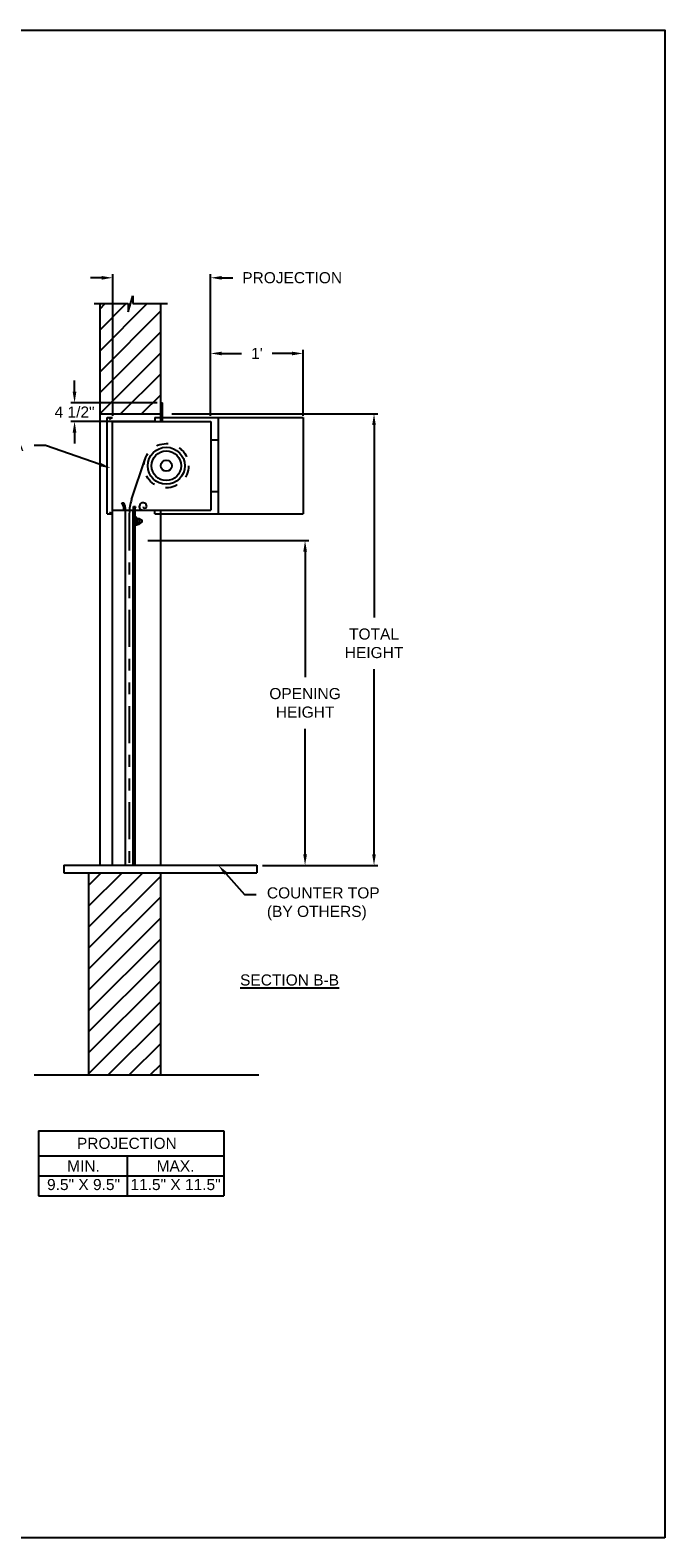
# Model space of a CAD drawing. Header units: inches. Extents: x 169.6 to 233, y 214.8 to 266.5.
# Tile 12 of 18: x 208.4 to 213.7, y 214.8 to 227.5. Entities that reach past the tile are written whole.
import ezdxf
from ezdxf import colors
from ezdxf.entities.mleader import LeaderData, LeaderLine
from ezdxf.math import Vec2, Vec3

# ---------------------------------------------------------------- set-up
doc = ezdxf.new("R2010")
doc.units = ezdxf.units.IN
doc.header["$LTSCALE"] = 0.25
doc.header["$MEASUREMENT"] = 0
doc.linetypes.add('HIDDEN', pattern=[0.375, 0.25, -0.125])
doc.linetypes.add('PHANTOM', pattern=[2.5, 1.25, -0.25, 0.25, -0.25, 0.25, -0.25])
doc.layers.add('ANNOTATIONS', color=1, linetype='Continuous')
doc.layers.add('CDX OPERATOR RH', color=7, linetype='Continuous')
doc.styles.add('ARIAL', font='arial.ttf', dxfattribs={"height": 0.09375})
doc.dimstyles.new('STANDARD$0', dxfattribs={"dimtxt": 0.09375, "dimasz": 0.09375, "dimexe": 0.03125, "dimexo": 0.046875, "dimgap": 0.09, "dimtad": 0, "dimtih": 1, "dimtoh": 1, "dimdec": 4, "dimzin": 0, "dimdsep": 46, "dimtxsty": 'ARIAL', "dimcen": 0.09, "dimadec": 0, "dimazin": 0, "dimtfac": 1, "dimtdec": 4, "dimtofl": 0, "dimtmove": 0, "dimatfit": 1, "dimfxl": 1, "dimtolj": 1, "dimtzin": 0, "dimarcsym": 0})
pattern_1 = [(45, (46.65864, -37.0293), (-0.08838835, 0.08838835), [])]

# ---------------------------------------------------------------- blocks, each defined once
blk = doc.blocks.new('*D52')
at = {"layer": 'ANNOTATIONS', "color": 0, "lineweight": -2, "transparency": 16777216}
for p, q in [((209.055, 224.236), (209.055, 225.433)), ((209.883, 224.236), (209.883, 225.433)), ((208.961, 225.402), (208.867, 225.402)), ((209.977, 225.402), (210.071, 225.402))]:
    blk.add_line(p, q, dxfattribs=at)
at = {"layer": 'ANNOTATIONS', "color": 0, "transparency": 16777216}
for points in [[(208.961, 225.417), (208.961, 225.386), (209.055, 225.402)], [(209.977, 225.417), (209.977, 225.386), (209.883, 225.402)]]:
    blk.add_solid(points, dxfattribs=at)
at = {"layer": 'defpoints', "color": 0, "transparency": 16777216}
for p in [(209.883, 225.402), (209.055, 224.189), (209.883, 224.189)]:
    blk.add_point(p, dxfattribs=at)
at = {"layer": 'ANNOTATIONS', "color": 0, "transparency": 16777216, "insert": (210.572, 225.402), "char_height": 0.09375, "width": 0.03196, "attachment_point": 5, "style": 'ARIAL'}
blk.add_mtext('\\A1;PROJECTION', dxfattribs=at)
blk = doc.blocks.new('*D53')
at = {"layer": 'ANNOTATIONS', "color": 0, "lineweight": -2, "transparency": 16777216}
for p, q in [((208.733, 224.439), (208.733, 224.533)), ((209.43, 224.345), (208.702, 224.345)), ((209.414, 224.189), (208.702, 224.189)), ((208.733, 224.095), (208.733, 224.002))]:
    blk.add_line(p, q, dxfattribs=at)
at = {"layer": 'ANNOTATIONS', "color": 0, "transparency": 16777216}
for points in [[(208.717, 224.439), (208.748, 224.439), (208.733, 224.345)], [(208.717, 224.095), (208.748, 224.095), (208.733, 224.189)]]:
    blk.add_solid(points, dxfattribs=at)
at = {"layer": 'defpoints', "color": 0, "transparency": 16777216}
for p in [(208.733, 224.345), (209.477, 224.345), (209.461, 224.189)]:
    blk.add_point(p, dxfattribs=at)
at = {"layer": 'ANNOTATIONS', "color": 0, "transparency": 16777216, "insert": (208.733, 224.267), "char_height": 0.0938, "attachment_point": 5, "style": 'ARIAL'}
blk.add_mtext('\\A1;4 1/2"', dxfattribs=at)
blk = doc.blocks.new('*D56')
at = {"layer": 'ANNOTATIONS', "color": 0, "lineweight": -2, "transparency": 16777216}
for p, q in [((209.352, 223.182), (210.713, 223.182)), ((210.681, 223.088), (210.681, 222.028)), ((210.681, 220.533), (210.681, 221.593)), ((210.32, 220.439), (210.713, 220.439))]:
    blk.add_line(p, q, dxfattribs=at)
at = {"layer": 'ANNOTATIONS', "color": 0, "transparency": 16777216}
for points in [[(210.666, 223.088), (210.697, 223.088), (210.681, 223.182)], [(210.666, 220.533), (210.697, 220.533), (210.681, 220.439)]]:
    blk.add_solid(points, dxfattribs=at)
at = {"layer": 'defpoints', "color": 0, "transparency": 16777216}
for p in [(209.305, 223.182), (210.681, 223.182), (210.274, 220.439)]:
    blk.add_point(p, dxfattribs=at)
at = {"layer": 'ANNOTATIONS', "color": 0, "transparency": 16777216, "insert": (210.681, 221.811), "char_height": 0.09375, "attachment_point": 5, "style": 'ARIAL'}
blk.add_mtext('\\A1;OPENING \\PHEIGHT', dxfattribs=at)
blk = doc.blocks.new('*D57')
at = {"layer": 'ANNOTATIONS', "color": 0, "lineweight": -2, "transparency": 16777216}
for p, q in [((209.555, 224.252), (211.295, 224.252)), ((211.264, 224.158), (211.264, 222.532)), ((211.264, 220.533), (211.264, 222.097)), ((210.32, 220.439), (211.295, 220.439))]:
    blk.add_line(p, q, dxfattribs=at)
at = {"layer": 'ANNOTATIONS', "color": 0, "transparency": 16777216}
for points in [[(211.248, 224.158), (211.279, 224.158), (211.264, 224.252)], [(211.248, 220.533), (211.279, 220.533), (211.264, 220.439)]]:
    blk.add_solid(points, dxfattribs=at)
at = {"layer": 'defpoints', "color": 0, "transparency": 16777216}
for p in [(209.508, 224.252), (210.274, 220.439), (211.264, 220.439)]:
    blk.add_point(p, dxfattribs=at)
at = {"layer": 'ANNOTATIONS', "color": 0, "transparency": 16777216, "insert": (211.264, 222.314), "char_height": 0.0938, "attachment_point": 5, "style": 'ARIAL'}
blk.add_mtext('\\A1;TOTAL\\PHEIGHT', dxfattribs=at)
blk = doc.blocks.new('*D72')
at = {"layer": 'ANNOTATIONS', "color": 0, "lineweight": -2, "transparency": 16777216}
for p, q in [((209.883, 224.236), (209.883, 224.794)), ((210.664, 224.236), (210.664, 224.794)), ((209.977, 224.763), (210.145, 224.763)), ((210.571, 224.763), (210.403, 224.763))]:
    blk.add_line(p, q, dxfattribs=at)
at = {"layer": 'ANNOTATIONS', "color": 0, "transparency": 16777216}
for points in [[(209.977, 224.778), (209.977, 224.747), (209.883, 224.763)], [(210.571, 224.778), (210.571, 224.747), (210.664, 224.763)]]:
    blk.add_solid(points, dxfattribs=at)
at = {"layer": 'defpoints', "color": 0, "transparency": 16777216}
for p in [(210.664, 224.763), (209.883, 224.189), (210.664, 224.189)]:
    blk.add_point(p, dxfattribs=at)
at = {"layer": 'ANNOTATIONS', "color": 0, "transparency": 16777216, "insert": (210.274, 224.763), "char_height": 0.0938, "attachment_point": 5, "style": 'ARIAL'}
blk.add_mtext("\\A1;1'", dxfattribs=at)

msp = doc.modelspace()

# ---------------------------------------------------------------- hatches: boundary and pattern name
at = {"layer": 'CDX OPERATOR RH', "linetype": 'Continuous'}
h = msp.add_hatch(dxfattribs=at)
h.set_pattern_fill('ANSI31', color=256, style=0)
h.set_pattern_definition(pattern_1)
h.paths.add_polyline_path([(209.46105, 225.18377), (209.22455, 225.18377), (209.22455, 225.24843), (209.18614, 225.11507), (209.18614, 225.18377), (208.94542, 225.18377), (208.94542, 224.25175), (209.46105, 224.25175)])
h = msp.add_hatch(dxfattribs=at)
h.set_pattern_fill('ANSI31', color=256, style=0)
h.set_pattern_definition(pattern_1)
h.paths.add_polyline_path([(209.46105, 220.37525), (208.85167, 220.37525), (208.85167, 218.66817), (209.46105, 218.66817)])

# ---------------------------------------------------------------- linework, layer by layer
at = {"layer": 'ANNOTATIONS'}
for p, q in [((208.42836, 218.19747), (208.42836, 217.6461)), ((208.42836, 218.19747), (209.99347, 218.19747)), ((209.99347, 218.19747), (209.99347, 217.6461)), ((208.42836, 217.986), (209.99347, 217.986)), ((209.17873, 217.986), (209.17873, 217.6461)), ((208.42836, 217.81605), (209.99347, 217.81605)), ((208.42836, 217.6461), (209.99347, 217.6461))]:
    msp.add_line(p, q, dxfattribs=at)
at = {"layer": 'CDX OPERATOR RH', "linetype": 'Continuous'}
for p, q in [((208.89903, 225.18377), (209.18614, 225.18377)), ((208.94542, 225.18377), (208.94542, 220.43925)), ((209.18614, 225.11507), (209.22455, 225.24843)), ((209.18614, 225.18377), (209.18614, 225.11507)), ((209.22455, 225.24843), (209.22455, 225.18377)), ((209.22455, 225.18377), (209.51974, 225.18377)), ((209.46105, 224.18925), (209.46105, 225.18377)), ((209.46105, 224.3455), (209.47667, 224.3455)), ((209.47667, 224.18925), (209.47667, 224.3455)), ((208.94542, 224.25175), (209.46105, 224.25175)), ((209.00821, 223.408), (209.00821, 224.2205)), ((209.00821, 224.2205), (209.0548, 224.2205)), ((209.02786, 224.20495), (209.0548, 224.2205)), ((209.0548, 220.43925), (209.0548, 224.18925)), ((209.0548, 224.18925), (209.88323, 224.18925)), ((209.41046, 224.2205), (210.66448, 224.2205)), ((209.41046, 224.2205), (209.41046, 224.18925)), ((209.88323, 224.18925), (209.88323, 223.43925)), ((209.94573, 224.2205), (209.94573, 223.408)), ((210.66448, 224.2205), (210.66448, 223.408)), ((209.88323, 224.033), (209.94573, 224.033)), ((209.21505, 223.52833), (209.33039, 223.87365)), ((209.13323, 223.50175), (209.14886, 223.50175)), ((209.88323, 223.5955), (209.94573, 223.5955)), ((209.00821, 223.408), (209.0548, 223.408)), ((209.02786, 223.42355), (209.0548, 223.408)), ((209.0548, 223.43925), (209.22698, 223.43925)), ((209.16448, 220.43925), (209.16448, 223.43925)), ((209.22698, 220.43925), (209.22698, 223.43925)), ((209.23095, 223.4705), (209.24657, 223.4705)), ((209.24261, 223.43925), (209.24261, 220.43925)), ((209.24261, 223.43925), (209.88323, 223.43925)), ((209.25823, 223.37675), (209.24261, 223.37675)), ((209.25823, 223.31425), (209.25823, 223.37675)), ((209.41046, 223.408), (209.41046, 223.43925)), ((209.41046, 223.408), (210.66448, 223.408)), ((209.46105, 220.43925), (209.46105, 223.43925)), ((209.24261, 223.31425), (209.25823, 223.31425)), ((209.26119, 223.32206), (209.27848, 223.32206)), ((209.27807, 223.35722), (209.26129, 223.35722)), ((209.27845, 223.33378), (209.26145, 223.33378)), ((209.26157, 223.36894), (209.27766, 223.36894)), ((209.28164, 223.36321), (209.28173, 223.3271)), ((209.28977, 223.32994), (209.29927, 223.33541)), ((209.29029, 223.36077), (209.29928, 223.35558)), ((208.64232, 220.43925), (210.27355, 220.43925)), ((208.64232, 220.43925), (208.64232, 220.37525)), ((208.64232, 220.37525), (210.27355, 220.37525)), ((208.85167, 220.37525), (208.85167, 218.66817)), ((209.46105, 218.66817), (209.46105, 220.37525)), ((210.27355, 220.43925), (210.27355, 220.37525)), ((208.39023, 218.66817), (210.28965, 218.66817))]:
    msp.add_line(p, q, dxfattribs=at)
at = {"layer": 'CDX OPERATOR RH', "linetype": 'PHANTOM'}
msp.add_line((209.19573, 223.40953), (209.19573, 220.43925), dxfattribs=at)
at = {"layer": 'CDX OPERATOR RH', "linetype": 'HIDDEN'}
msp.add_circle((209.50823, 223.81425), 0.1875, dxfattribs=at)
at = {"layer": 'CDX OPERATOR RH', "linetype": 'Continuous'}
for radius in [0.15625, 0.125, 0.04685]:
    msp.add_circle((209.50823, 223.81425), radius, dxfattribs=at)
for centre, radius, start, end in [((209.03486, 223.44395), 0.11409, 357.636172, 30.436314), ((209.05049, 223.44395), 0.11409, 357.636172, 30.436314), ((209.57073, 223.40953), 0.375, 161.529967, 180), ((209.31139, 223.4705), 0.03125, 0, 270.000001), ((209.35198, 223.43925), 0.125, 165.522488, 180), ((209.36761, 223.43925), 0.125, 165.522488, 180), ((209.32701, 223.4705), 0.01562, 180, 0), ((209.28159, 223.3455), 0.02344, 150, 210), ((209.26516, 223.36299), 0.00695, 121.141954, 236.052996), ((209.26529, 223.32783), 0.00708, 122.850833, 234.558993), ((209.27521, 223.36299), 0.00644, 296.373308, 67.572004), ((209.27508, 223.32783), 0.0067, 300.490233, 62.691871), ((209.25815, 223.3455), 0.02344, 330, 30), ((209.28159, 223.3455), 0.01758, 60.31878, 89.815958), ((209.28159, 223.3455), 0.01758, 270.603848, 297.736938), ((209.29331, 223.3455), 0.01172, 300.599928, 59.335393)]:
    msp.add_arc(centre, radius, start, end, dxfattribs=at)
msp.add_point((209.25823, 223.31425), dxfattribs=at)
at = {"layer": 'defpoints'}
msp.add_lwpolyline([(213.72204, 214.75854), (194.25216, 214.75854), (194.25216, 227.49365), (213.72204, 227.49365)], close=True, dxfattribs=at)

# ---------------------------------------------------------------- texts
at = {"layer": 'ANNOTATIONS', "insert": (210.55004, 219.51762), "char_height": 0.09375, "width": 1.3823677, "attachment_point": 2, "style": 'ARIAL'}
msp.add_mtext('{\\LSECTION B-B}', dxfattribs=at)
at = {"layer": 'ANNOTATIONS', "char_height": 0.09375, "attachment_point": 2, "style": 'ARIAL'}
for s, width, insert in [('PROJECTION ', 1.7594917, (209.17457, 218.13804)), ('MIN.\\P9.5" X 9.5" ', 0.6711642, (208.80854, 217.94605)), ('MAX.\\P11.5" X 11.5"', 0.7869326, (209.58619, 217.94605))]:
    msp.add_mtext_dynamic_manual_height_columns(s, width=width, gutter_width=1.36268, heights=[0], dxfattribs=dict(at, insert=insert))

# ---------------------------------------------------------------- dimensions: what is measured, and where the dimension line sits
at = {"layer": 'ANNOTATIONS'}
dim = msp.add_linear_dim(base=(209.88323, 225.40185), p1=(209.0548, 224.18925), p2=(209.88323, 224.18925), text='PROJECTION', dimstyle='STANDARD$0', dxfattribs=at)
dim.commit()
dim.dimension.update_dxf_attribs({"geometry": '*D52', "text_midpoint": (210.57234, 225.40185), "dimtype": 160})
dim = msp.add_linear_dim(base=(210.66448, 224.76287), p1=(209.88323, 224.18925), p2=(210.66448, 224.18925), text="1'", dimstyle='STANDARD$0', dxfattribs=at)
dim.commit()
dim.dimension.update_dxf_attribs({"geometry": '*D72', "text_midpoint": (210.27386, 224.76287)})
for base, p1, p2, text, picture, middle in [((208.73284, 224.3455), (209.46105, 224.18925), (209.47667, 224.3455), '4 1/2"', '*D53', (208.73284, 224.26737)), ((211.26361, 220.43925), (209.50792, 224.25175), (210.27355, 220.43925), 'TOTAL\\PHEIGHT', '*D57', (211.26361, 222.31425))]:
    dim = msp.add_linear_dim(base=base, p1=p1, p2=p2, angle=90, text=text, dimstyle='STANDARD$0', dxfattribs=at)
    dim.commit()
    dim.dimension.update_dxf_attribs({"geometry": picture, "text_midpoint": middle, "dimtype": 160})
dim = msp.add_linear_dim(base=(210.68149, 223.18205), p1=(210.27355, 220.43925), p2=(209.30511, 223.18205), angle=90, text='OPENING \\PHEIGHT', dimstyle='STANDARD$0', dxfattribs=at)
dim.commit()
dim.dimension.update_dxf_attribs({"geometry": '*D56', "text_midpoint": (210.68149, 221.81065)})

# ---------------------------------------------------------------- leaders
ml = msp.add_multileader_mtext('Standard', dxfattribs=at)
ml.set_content('FASCIA', color=256, style='ARIAL')
ml.set_leader_properties()
ml.build(insert=Vec2(0, 0))
ml.multileader.update_dxf_attribs({"dogleg_length": 0.36, "arrow_head_size": 0.09375})
ctx = ml.context
ctx.base_point, ctx.char_height, ctx.arrow_head_size, ctx.landing_gap_size, ctx.plane_origin = Vec3(207.74797, 223.9857), 0.09375, 0.09375, 0.09, Vec3(206.7149, 223.98491)
ctx.text_align_type = 2
notes = []
notes.append((ctx, [(1, (1, 1, 0), (208.48841, 223.9857), (-1, 0), 0.09796, [(0, [(209.03784, 223.79371)], 0, [])])]))
ctx.mtext.insert, ctx.mtext.width, ctx.mtext.alignment, ctx.mtext.flow_direction = Vec3(208.30045, 224.03337), 0.9445531, 3, 5
ml = msp.add_multileader_mtext('Standard', dxfattribs=at)
ml.set_content('COUNTER TOP\\P(BY OTHERS)', color=256, style='ARIAL')
ml.set_leader_properties()
ml.build(insert=Vec2(0, 0))
ml.multileader.update_dxf_attribs({"dogleg_length": 0.36, "arrow_head_size": 0.09375})
ctx = ml.context
ctx.base_point, ctx.char_height, ctx.arrow_head_size, ctx.landing_gap_size, ctx.plane_origin = Vec3(210.2685, 220.19263), 0.09375, 0.09375, 0.09, Vec3(209.48346, 219.7594)
notes.append((ctx, [(0, (1, 1, 0), (210.17054, 220.19263), (1, 0), 0.09796, [(0, [(209.94846, 220.43925)], 0, [])])]))
ctx.mtext.insert, ctx.mtext.width, ctx.mtext.flow_direction = Vec3(210.3585, 220.25328), 0.9445531, 5
for ctx, leaders in notes:
    for number, flags, end, landing, length, lines in leaders:
        leader = LeaderData()
        leader.index, (leader.has_last_leader_line, leader.has_dogleg_vector, leader.attachment_direction) = number, flags
        leader.last_leader_point, leader.dogleg_vector, leader.dogleg_length = Vec3(end), Vec3(landing), length
        for number, points, colour, breaks in lines:
            line = LeaderLine()
            line.index, line.vertices, line.color, line.breaks = number, Vec3.list(points), colors.encode_raw_color(colour), breaks
            leader.lines.append(line)
        ctx.leaders.append(leader)

doc.saveas('drawing.dxf')
